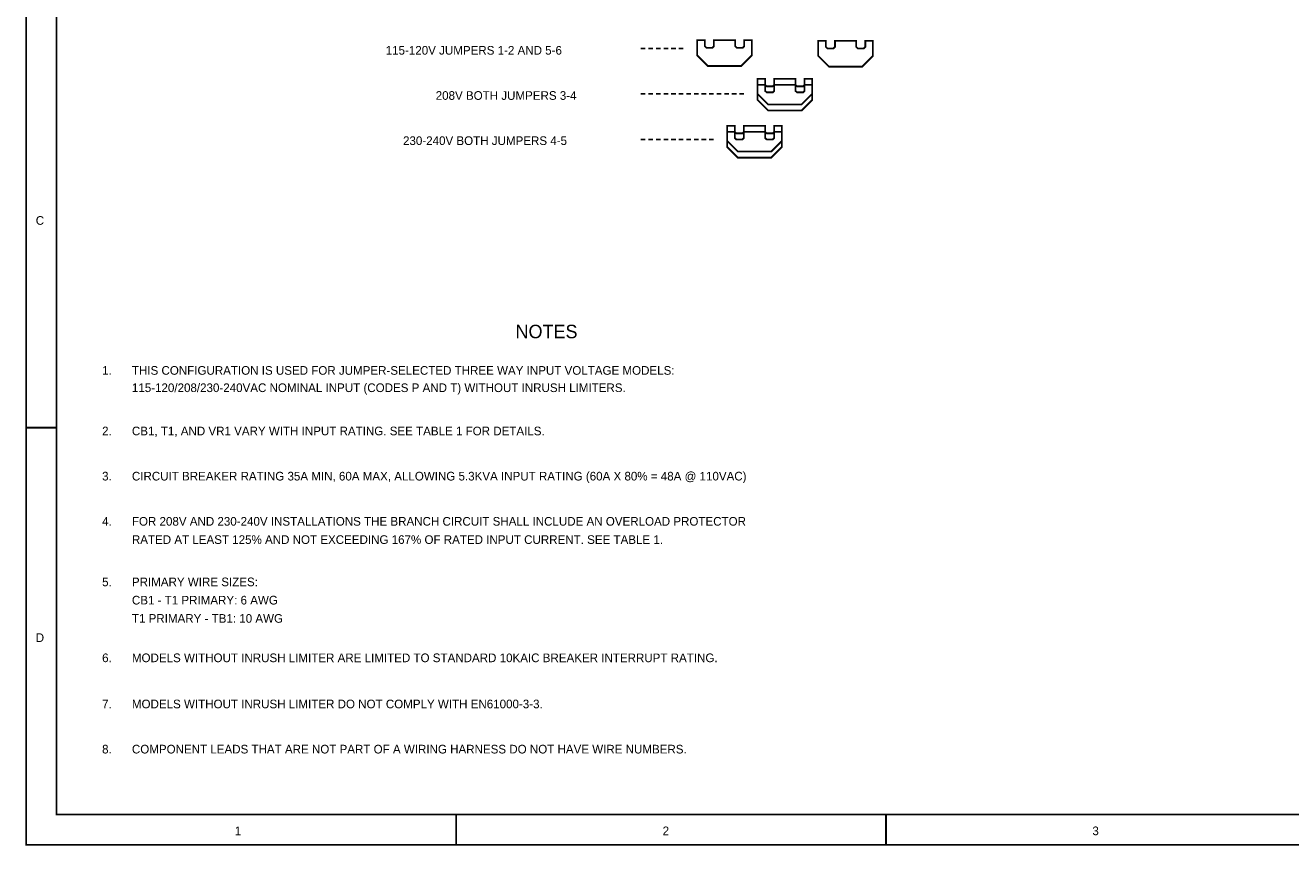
# Model space of a CAD drawing. Extents: x 0 to 17, y 0 to 11.
# Tile 1 of 29: x 0 to 8.3, y 0 to 5.4. Entities that reach past the tile are written whole.
import ezdxf

# ---------------------------------------------------------------- set-up
doc = ezdxf.new("R2010")
doc.units = 0
doc.layers.add('SHEET', color=255, linetype='CONTINUOUS')

msp = doc.modelspace()

# ---------------------------------------------------------------- linework, layer by layer
at = {"layer": 'SHEET'}
for points, const_width in [([(0.0008, 11), (17, 11), (17, 0), (0.0008, 0), (0.0008, 11)], 0.0118), ([(0.0008, 11), (0.0008, 0), (17, 0), (17, 11), (0.0008, 11), (0.0008, 11)], 0.0039), ([(0.2004, 10.7996), (16.8004, 10.7996), (16.8004, 0.1996), (0.2004, 0.1996), (0.2004, 10.7996)], 0.0118), ([(0.2004, 10.7996), (0.2004, 0.1996), (16.8004, 0.1996), (16.8004, 10.7996), (0.2004, 10.7996), (0.2004, 10.7996)], 0.0039), ([(4.4227, 5.304), (4.473, 5.304), (4.473, 5.264), (4.4829, 5.2541), (4.5229, 5.2541), (4.5328, 5.264), (4.5328, 5.304), (4.6729, 5.304), (4.6729, 5.264), (4.6828, 5.2541), (4.7228, 5.2541), (4.7327, 5.264), (4.7327, 5.304), (4.7826, 5.304), (4.7826, 5.2038), (4.7129, 5.1341), (4.4928, 5.1341), (4.4227, 5.2038), (4.4227, 5.304)], 0.0118), ([(4.4227, 5.304), (4.473, 5.304), (4.473, 5.264), (4.4829, 5.2541), (4.5229, 5.2541), (4.5328, 5.264), (4.5328, 5.304), (4.6729, 5.304), (4.6729, 5.264), (4.6828, 5.2541), (4.7228, 5.2541), (4.7327, 5.264), (4.7327, 5.304), (4.7826, 5.304), (4.7826, 5.2038), (4.7129, 5.1341), (4.4928, 5.1341), (4.4227, 5.2038), (4.4227, 5.304)], 0.0039), ([(5.2202, 5.3), (5.2701, 5.3), (5.2701, 5.26), (5.2804, 5.2497), (5.3204, 5.2497), (5.3303, 5.26), (5.3303, 5.3), (5.4701, 5.3), (5.4701, 5.26), (5.4804, 5.2497), (5.5204, 5.2497), (5.5303, 5.26), (5.5303, 5.3), (5.5802, 5.3), (5.5802, 5.1998), (5.5101, 5.1297), (5.2903, 5.1297), (5.2202, 5.1998), (5.2202, 5.3)], 0.0118), ([(5.2202, 5.3), (5.2701, 5.3), (5.2701, 5.26), (5.2804, 5.2497), (5.3204, 5.2497), (5.3303, 5.26), (5.3303, 5.3), (5.4701, 5.3), (5.4701, 5.26), (5.4804, 5.2497), (5.5204, 5.2497), (5.5303, 5.26), (5.5303, 5.3), (5.5802, 5.3), (5.5802, 5.1998), (5.5101, 5.1297), (5.2903, 5.1297), (5.2202, 5.1998), (5.2202, 5.3)], 0.0039), ([(4.8203, 5.0497), (4.8702, 5.0497), (4.8702, 5.0097), (4.8805, 4.9998), (4.9204, 4.9998), (4.9303, 5.0097), (4.9303, 5.0497), (5.0701, 5.0497), (5.0701, 5.0097), (5.0804, 4.9998), (5.1204, 4.9998), (5.1303, 5.0097), (5.1303, 5.0497), (5.1802, 5.0497), (5.1802, 4.9499), (5.1101, 4.8798), (4.8904, 4.8798), (4.8203, 4.9499), (4.8203, 5.0497)], 0.0118), ([(4.8203, 5.0097), (4.8702, 5.0097), (4.8702, 4.9697), (4.8805, 4.9598), (4.9204, 4.9598), (4.9303, 4.9697), (4.9303, 5.0097), (5.0701, 5.0097), (5.0701, 4.9697), (5.0804, 4.9598), (5.1204, 4.9598), (5.1303, 4.9697), (5.1303, 5.0097), (5.1802, 5.0097), (5.1802, 4.9099), (5.1101, 4.8398), (4.8904, 4.8398), (4.8203, 4.9099), (4.8203, 5.0097)], 0.0118), ([(4.8203, 5.0497), (4.8702, 5.0497), (4.8702, 5.0097), (4.8805, 4.9998), (4.9204, 4.9998), (4.9303, 5.0097), (4.9303, 5.0497), (5.0701, 5.0497), (5.0701, 5.0097), (5.0804, 4.9998), (5.1204, 4.9998), (5.1303, 5.0097), (5.1303, 5.0497), (5.1802, 5.0497), (5.1802, 4.9499), (5.1101, 4.8798), (4.8904, 4.8798), (4.8203, 4.9499), (4.8203, 5.0497)], 0.0039), ([(4.8203, 5.0097), (4.8702, 5.0097), (4.8702, 4.9697), (4.8805, 4.9598), (4.9204, 4.9598), (4.9303, 4.9697), (4.9303, 5.0097), (5.0701, 5.0097), (5.0701, 4.9697), (5.0804, 4.9598), (5.1204, 4.9598), (5.1303, 4.9697), (5.1303, 5.0097), (5.1802, 5.0097), (5.1802, 4.9099), (5.1101, 4.8398), (4.8904, 4.8398), (4.8203, 4.9099), (4.8203, 5.0097)], 0.0039), ([(4.6203, 4.7396), (4.6702, 4.7396), (4.6702, 4.6996), (4.6805, 4.6897), (4.7205, 4.6897), (4.7304, 4.6996), (4.7304, 4.7396), (4.8702, 4.7396), (4.8702, 4.6996), (4.8805, 4.6897), (4.9204, 4.6897), (4.9303, 4.6996), (4.9303, 4.7396), (4.9802, 4.7396), (4.9802, 4.6398), (4.9102, 4.5697), (4.6904, 4.5697), (4.6203, 4.6398), (4.6203, 4.7396)], 0.0118), ([(4.6203, 4.6996), (4.6702, 4.6996), (4.6702, 4.6596), (4.6805, 4.6497), (4.7205, 4.6497), (4.7304, 4.6596), (4.7304, 4.6996), (4.8702, 4.6996), (4.8702, 4.6596), (4.8805, 4.6497), (4.9204, 4.6497), (4.9303, 4.6596), (4.9303, 4.6996), (4.9802, 4.6996), (4.9802, 4.5998), (4.9102, 4.5297), (4.6904, 4.5297), (4.6203, 4.5998), (4.6203, 4.6996)], 0.0118), ([(4.6203, 4.7396), (4.6702, 4.7396), (4.6702, 4.6996), (4.6805, 4.6897), (4.7205, 4.6897), (4.7304, 4.6996), (4.7304, 4.7396), (4.8702, 4.7396), (4.8702, 4.6996), (4.8805, 4.6897), (4.9204, 4.6897), (4.9303, 4.6996), (4.9303, 4.7396), (4.9802, 4.7396), (4.9802, 4.6398), (4.9102, 4.5697), (4.6904, 4.5697), (4.6203, 4.6398), (4.6203, 4.7396)], 0.0039), ([(4.6203, 4.6996), (4.6702, 4.6996), (4.6702, 4.6596), (4.6805, 4.6497), (4.7205, 4.6497), (4.7304, 4.6596), (4.7304, 4.6996), (4.8702, 4.6996), (4.8702, 4.6596), (4.8805, 4.6497), (4.9204, 4.6497), (4.9303, 4.6596), (4.9303, 4.6996), (4.9802, 4.6996), (4.9802, 4.5998), (4.9102, 4.5297), (4.6904, 4.5297), (4.6203, 4.5998), (4.6203, 4.6996)], 0.0039)]:
    msp.add_lwpolyline(points, close=True, dxfattribs=dict(at, const_width=const_width))
at = {"layer": 'SHEET', "const_width": 0.0118}
for points in [[(4.0504, 5.2497), (4.0817, 5.2497)], [(4.1003, 5.2497), (4.1316, 5.2497)], [(4.1502, 5.2497), (4.1815, 5.2497)], [(4.2005, 5.2497), (4.2314, 5.2497)], [(4.2504, 5.2497), (4.2817, 5.2497)], [(4.3003, 5.2497), (4.3316, 5.2497)], [(4.0504, 4.9499), (4.0817, 4.9499)], [(4.1003, 4.9499), (4.1316, 4.9499)], [(4.1502, 4.9499), (4.1815, 4.9499)], [(4.2005, 4.9499), (4.2314, 4.9499)], [(4.2504, 4.9499), (4.2817, 4.9499)], [(4.3003, 4.9499), (4.3316, 4.9499)], [(4.3502, 4.9499), (4.3815, 4.9499)], [(4.4005, 4.9499), (4.4318, 4.9499)], [(4.4504, 4.9499), (4.4817, 4.9499)], [(4.5003, 4.9499), (4.5316, 4.9499)], [(4.5502, 4.9499), (4.5815, 4.9499)], [(4.6005, 4.9499), (4.6318, 4.9499)], [(4.6504, 4.9499), (4.6817, 4.9499)], [(4.7003, 4.9499), (4.7316, 4.9499)], [(4.0504, 4.6497), (4.0817, 4.6497)], [(4.1003, 4.6497), (4.1316, 4.6497)], [(4.1502, 4.6497), (4.1815, 4.6497)], [(4.2005, 4.6497), (4.2314, 4.6497)], [(4.2504, 4.6497), (4.2817, 4.6497)], [(4.3003, 4.6497), (4.3316, 4.6497)], [(4.3502, 4.6497), (4.3815, 4.6497)], [(4.4005, 4.6497), (4.4318, 4.6497)], [(4.4504, 4.6497), (4.4817, 4.6497)], [(4.5003, 4.6497), (4.5316, 4.6497)], [(0.0004, 2.75), (0.2004, 2.75)], [(2.8339, 0), (2.8339, 0.2)], [(5.6669, 0), (5.6669, 0.2)]]:
    msp.add_lwpolyline(points, dxfattribs=at)

# ---------------------------------------------------------------- texts
at = {"layer": 'SHEET'}
for s, height, p in [('115-120V JUMPERS 1-2 AND 5-6', 0.057028, (2.3697, 5.2085)), ('208V BOTH JUMPERS 3-4', 0.057028, (2.6992, 4.9107)), ('230-240V BOTH JUMPERS 4-5', 0.057028, (2.4838, 4.6129)), ('C', 0.057, (0.0634, 4.087)), ('NOTES', 0.08871, (3.2251, 3.3393)), ('1.', 0.05703, (0.5006, 3.0985)), ('THIS CONFIGURATION IS USED FOR JUMPER-SELECTED THREE WAY INPUT VOLTAGE MODELS:', 0.057028, (0.697, 3.0985)), ('115-120/208/230-240VAC NOMINAL INPUT (CODES P AND T) WITHOUT INRUSH LIMITERS.', 0.057028, (0.697, 2.9844)), ('2.', 0.05703, (0.5006, 2.6993)), ('CB1, T1, AND VR1 VARY WITH INPUT RATING. SEE TABLE 1 FOR DETAILS.', 0.057028, (0.697, 2.6993)), ('3.', 0.05703, (0.5006, 2.4015)), ('CIRCUIT BREAKER RATING 35A MIN, 60A MAX, ALLOWING 5.3KVA INPUT RATING (60A X 80% = 48A @ 110VAC)', 0.057028, (0.697, 2.4015)), ('4.', 0.05703, (0.5006, 2.1037)), ('FOR 208V AND 230-240V INSTALLATIONS THE BRANCH CIRCUIT SHALL INCLUDE AN OVERLOAD PROTECTOR ', 0.057028, (0.697, 2.1037)), ('RATED AT LEAST 125% AND NOT EXCEEDING 167% OF RATED INPUT CURRENT. SEE TABLE 1.', 0.057028, (0.697, 1.9833)), ('5.', 0.05703, (0.5006, 1.7045)), ('PRIMARY WIRE SIZES:', 0.057028, (0.697, 1.7045)), ('CB1 - T1 PRIMARY: 6 AWG', 0.057028, (0.697, 1.5841)), ('T1 PRIMARY - TB1: 10 AWG', 0.057028, (0.697, 1.4637)), ('D', 0.057, (0.0634, 1.337)), ('6.', 0.05703, (0.5006, 1.2039)), ('MODELS WITHOUT INRUSH LIMITER ARE LIMITED TO STANDARD 10KAIC BREAKER INTERRUPT RATING.', 0.057028, (0.697, 1.2039)), ('7.', 0.05703, (0.5006, 0.8998)), ('MODELS WITHOUT INRUSH LIMITER DO NOT COMPLY WITH EN61000-3-3.', 0.057028, (0.697, 0.8998)), ('8.', 0.05703, (0.5006, 0.602)), ('COMPONENT LEADS THAT ARE NOT PART OF A WIRING HARNESS DO NOT HAVE WIRE NUMBERS.', 0.057028, (0.697, 0.602)), ('1', 0.057, (1.375, 0.0634)), ('2', 0.057, (4.1946, 0.0634)), ('3', 0.057, (7.0268, 0.0634))]:
    msp.add_text(s, height=height, dxfattribs=at).set_placement(p)

doc.saveas('drawing.dxf')
